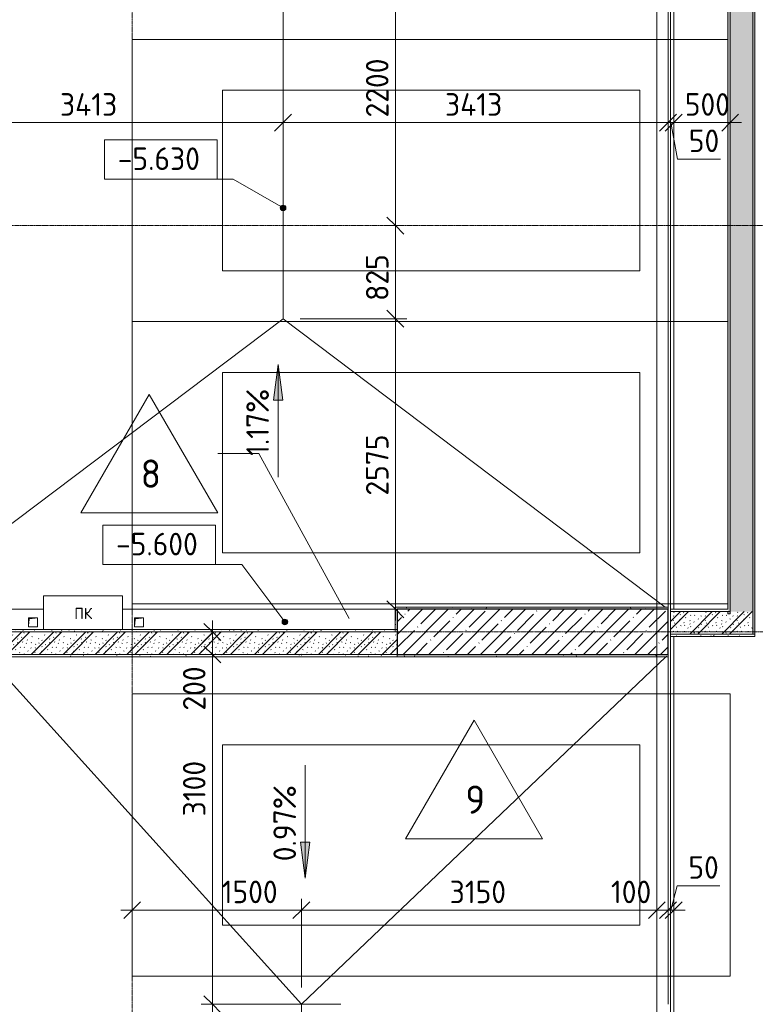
# Model space of a CAD drawing. Header units: millimetres. Extents: x 93132 to 156147, y -10965 to 65044.
# Tile 53 of 58: x 123923 to 130443, y 45300 to 54025. Entities that reach past the tile are written whole.
import ezdxf

# ---------------------------------------------------------------- set-up
doc = ezdxf.new("R2010")
doc.units = ezdxf.units.MM
doc.linetypes.add('3_ Штрих_ 1 х 1 мм', pattern=[2, 1, -1])
doc.linetypes.add('4_ Штрихпунктир_ 10 х 2 мм', pattern=[14, 10, -2, 0, -2])
for name, color, linetype, lineweight in [('A-ANNO-DIMS', 7, 'Continuous', 5), ('A-ANNO-DIMS-100', 7, 'Continuous', 5), ('A-ANNO-NOTE', 7, 'Continuous', 5), ('A-DETL-GENF', 7, 'Continuous', 13), ('A-FLOR', 7, 'Continuous', 13), ('A-FLOR-IDEN', 7, 'Continuous', 5), ('A-GENM', 7, 'Continuous', 13), ('A-WALL', 7, 'Continuous', 13), ('A-WALL-PATT', 7, 'Continuous', 13), ('C-PRKG', 7, 'Continuous', 13), ('G-ANNO-DIMS', 7, 'Continuous', 5), ('I-WALL', 7, 'Continuous', 13), ('M-EQPM', 7, 'Continuous', 13), ('S-COLS', 7, 'Continuous', 25), ('S-GRID', 7, 'Continuous', 5)]:
    doc.layers.add(name, color=color, linetype=linetype, lineweight=lineweight)
doc.styles.add('GOST Common', font='GOST_Common.ttf', dxfattribs={"height": 100})
doc.styles.add('GOST Common_2', font='GOST_Common.ttf', dxfattribs={"height": 200})
doc.styles.add('GOST Common_3', font='GOST_Common.ttf', dxfattribs={"height": 250})
doc.dimstyles.new('2_мм', dxfattribs={"dimscale": 304.8, "dimtxt": 201.142999, "dimasz": 0.492126, "dimexe": 0.328084, "dimexo": 0.492126, "dimgap": 0, "dimtad": 1, "dimdec": 0, "dimdsep": 46, "dimtxsty": 'GOST Common_2', "dimblk1": 'OBLIQUE', "dimblk2": 'OBLIQUE', "dimsah": 1, "dimcen": 0.09, "dimdle": 0.328084, "dimadec": 5, "dimazin": 2, "dimtfac": 1, "dimtdec": 4, "dimtix": 1, "dimtmove": 0, "dimatfit": 3, "dimfxl": 1, "dimtvp": 1, "dimtolj": 1, "dimtzin": 0, "dimarcsym": 2})
doc.dimstyles.new('2_мм_1', dxfattribs={"dimscale": 304.8, "dimtxt": 201.142999, "dimasz": 0.492126, "dimexe": 0.328084, "dimexo": 0.492126, "dimgap": 0, "dimtad": 1, "dimdec": 0, "dimdsep": 46, "dimtxsty": 'GOST Common_2', "dimblk1": 'OBLIQUE', "dimblk2": 'OBLIQUE', "dimsah": 1, "dimcen": 0.09, "dimdle": 0.328084, "dimadec": 5, "dimazin": 2, "dimtfac": 1, "dimtdec": 4, "dimtix": 1, "dimtmove": 1, "dimatfit": 3, "dimfxl": 1, "dimtvp": 1, "dimtolj": 1, "dimtzin": 0, "dimarcsym": 2})
pattern_1 = [(0, (0, 0), (203.2, 50.8), [3.353, -149.047, 3.353, -149.047, -812.8]), (0, (0, 0), (203.2, 50.8), [-304.8, 3.353, -301.447, 3.353, -149.047, -355.6]), (0, (0, 0), (203.2, 50.8), [-762, 3.353, -98.247, 3.353, -250.647]), (120, (76.2, 25.4), (-145.59409, 150.576362), [3.353, -149.047, 3.353, -149.047, -812.8]), (120, (76.2, 25.4), (-145.59409, 150.576362), [-304.8, 3.353, -301.447, 3.353, -149.047, -355.6]), (120, (76.2, 25.4), (-145.59409, 150.576362), [-762, 3.353, -98.247, 3.353, -250.647]), (240, (101.6, 127), (-57.60591, -201.376362), [3.353, -149.047, 3.353, -149.047, -812.8]), (240, (101.6, 127), (-57.60591, -201.376362), [-304.8, 3.353, -301.447, 3.353, -149.047, -355.6]), (240, (101.6, 127), (-57.60591, -201.376362), [-762, 3.353, -98.247, 3.353, -250.647])]
pattern_2 = [(135, (150.28, 188.64), (-282.8427, 3e-14), [5, -395]), (135, (174.9, 237.36), (-282.8427, 3e-14), [5, -395]), (135, (211.96, 236.53), (-282.8427, 3e-14), [5, -395]), (135, (114.96, 223.96), (-282.8427, 3e-14), [5, -395]), (135, (77.54, 223.96), (-282.8427, 3e-14), [5, -395]), (135, (57.44, 184.52), (-282.8427, 3e-14), [5, -395]), (135, (66.21, 142.9), (-282.8427, 3e-14), [5, -395]), (135, (107.33, 161), (-282.8427, 3e-14), [5, -395]), (135, (99.08, 130.94), (-282.8427, 3e-14), [5, -395]), (135, (22.6, 136.46), (-282.8427, 3e-14), [5, -395]), (135, (21.16, 168.08), (-282.8427, 3e-14), [5, -395]), (135, (46.13, 96.12), (-282.8427, 3e-14), [5, -395]), (135, (3.54, 74.6), (-282.8427, 3e-14), [5, -395]), (135, (40.3, 47.56), (-282.8427, 3e-14), [5, -395]), (135, (39.77, 18.47), (-282.8427, 3e-14), [5, -395]), (135, (76.94, 37.28), (-282.8427, 3e-14), [5, -395]), (135, (114.18, 62.4), (-282.8427, 3e-14), [5, -395]), (135, (139.87, 90.2), (-282.8427, 3e-14), [5, -395]), (135, (141.44, 15.82), (-282.8427, 3e-14), [5, -395]), (135, (188.69, 26.73), (-282.8427, 3e-14), [5, -395]), (135, (176.14, 51.36), (-282.8427, 3e-14), [5, -395]), (135, (177.03, 0), (-282.8427, 3e-14), [5, -395]), (135, (276.61, 8.22), (-282.8427, 3e-14), [5, -395]), (135, (271.19, 31.72), (-282.8427, 3e-14), [5, -395]), (135, (268.29, 119.65), (-282.8427, 3e-14), [5, -395]), (135, (237.92, 101.95), (-282.8427, 3e-14), [5, -395]), (135, (237.92, 158.27), (-282.8427, 3e-14), [5, -395]), (135, (260.4, 204.35), (-282.8427, 3e-14), [5, -395]), (135, (275.54, 235.4), (-282.8427, 3e-14), [5, -395]), (135, (117.62, 268.96), (-282.8427, 3e-14), [5, -395]), (135, (203.62, 273.83), (-282.8427, 3e-14), [5, -395]), (135, (47.24, 279.3), (-282.8427, 3e-14), [5, -395]), (135, (23.2, 266.16), (-282.8427, 3e-14), [5, -395]), (135, (42.78, 232.52), (-282.8427, 3e-14), [5, -395]), (135, (177.76, 90.57), (-282.8427, 3e-14), [5, -395]), (135, (181.12, 121.8), (-282.8427, 3e-14), [5, -395]), (135, (206.73, 172.06), (-282.8427, 3e-14), [5, -395]), (135, (143.14, 136.62), (-282.8427, 3e-14), [5, -395]), (135, (211.51, 131.86), (-282.8427, 3e-14), [5, -395]), (135, (81.47, 95.1), (-282.8427, 3e-14), [5, -395]), (135, (235.13, 60.46), (-282.8427, 3e-14), [5, -395]), (135, (242.24, 4.89), (-282.8427, 3e-14), [5, -395]), (45, (0, 106.07), (-282.8427, 0), []), (45, (106.07, 0), (-282.8427, 0), []), (45, (176.78, 0), (-282.8427, 0), []), (45, (0, 176.78), (-282.8427, 0), [])]

# ---------------------------------------------------------------- blocks, each defined once
blk = doc.blocks.new('Наметкина 10_РД_АР_П_Отделка_R21_rvt-1--01_Подвал_МП_часть Г')
at = {"layer": 'A-WALL-PATT', "lineweight": 5}
h = blk.add_hatch(dxfattribs=at)
h.set_pattern_fill('FP_6', color=256, style=0, pattern_type=2)
h.set_pattern_definition(pattern_1)
h.paths.add_polyline_path([(130440, 48580), (130440, 59970), (130420, 59970), (130420, 48580)])
h = blk.add_hatch(dxfattribs=at)
h.set_pattern_fill('FP_6', color=256, style=0, pattern_type=2)
h.set_pattern_definition(pattern_1)
h.paths.add_polyline_path([(130220, 48760), (130220, 59750), (130200, 59750), (130200, 48760)])
h = blk.add_hatch(dxfattribs=at)
h.set_pattern_fill('FP_6', color=256, style=0, pattern_type=2)
h.set_pattern_definition(pattern_1)
h.paths.add_polyline_path([(129670, 48800), (129670, 48820), (127250, 48820), (127250, 48800), (127963.1, 48800)])
h = blk.add_hatch(dxfattribs=at)
h.set_pattern_fill('FP_6', color=256, style=0, pattern_type=2)
h.set_pattern_definition(pattern_1)
h.paths.add_polyline_path([(127270, 48600), (127270, 48800), (127250, 48800), (127250, 48600)])
h = blk.add_hatch(dxfattribs=at)
h.set_pattern_fill('FP_6', color=256, style=0, pattern_type=2)
h.set_pattern_definition(pattern_1)
h.paths.add_polyline_path([(127270, 48600), (127270, 48620), (123620, 48620), (123620, 48600), (124817.3, 48600)])
h = blk.add_hatch(dxfattribs=at)
h.set_pattern_fill('FP_6', color=256, style=0, pattern_type=2)
h.set_pattern_definition(pattern_1)
h.paths.add_polyline_path([(130440, 48560), (130440, 48580), (129690, 48580), (129690, 48560)])
h = blk.add_hatch(dxfattribs=at)
h.set_pattern_fill('FP_6', color=256, style=0, pattern_type=2)
h.set_pattern_definition(pattern_1)
h.paths.add_polyline_path([(127270, 48380), (127270, 48400), (123640, 48400), (123640, 48380), (124817.3, 48380)])
h = blk.add_hatch(dxfattribs=at)
h.set_pattern_fill('FP_6', color=256, style=0, pattern_type=2)
h.set_pattern_definition(pattern_1)
h.paths.add_polyline_path([(129670, 48380), (129670, 48400), (127270, 48400), (127270, 48380), (127963.1, 48380)])
at = {"layer": 'A-WALL'}
for p, q in [((130420, 59970), (130420, 48580)), ((130440, 48580), (130440, 59970)), ((130200, 59750), (130200, 48800)), ((130220, 48760), (130220, 59750)), ((129670, 48820), (127250, 48820)), ((127250, 48820), (127250, 48800)), ((127250, 48800), (129670, 48800)), ((127250, 48800), (127250, 48600)), ((127270, 48800), (127250, 48800)), ((127270, 48600), (127270, 48800)), ((129670, 48800), (129670, 48820)), ((130200, 48800), (129690, 48800)), ((129690, 48800), (129690, 48780)), ((129690, 48780), (130200, 48780)), ((130200, 48780), (130200, 48760)), ((130200, 48760), (130220, 48760)), ((127270, 48620), (123620, 48620)), ((123620, 48600), (127270, 48600)), ((127250, 48600), (127270, 48600)), ((127270, 48600), (127270, 48620)), ((130440, 48580), (129690, 48580)), ((129690, 48580), (129690, 48560)), ((129690, 48560), (130440, 48560)), ((130420, 48580), (130440, 48580)), ((130440, 48560), (130440, 48580)), ((127270, 48400), (123640, 48400)), ((123640, 48380), (127270, 48380)), ((127270, 48380), (127270, 48400)), ((129670, 48400), (127270, 48400)), ((127270, 48400), (127270, 48380)), ((127270, 48380), (129670, 48380)), ((129670, 48380), (129670, 48400))]:
    blk.add_line(p, q, dxfattribs=at)
blk = doc.blocks.new('АР_Машиноместо - 4900x2400_М__5300х2500_-V3--01_Подвал_МП_часть Г')
at = {"layer": 'C-PRKG'}
for p, q in [((2500, 0), (0, 0)), ((0, 0), (0, -5300)), ((2500, 0), (2500, -5300)), ((450, -800), (450, -4500)), ((450, -800), (2050, -800)), ((2050, -800), (2050, -4500)), ((450, -4500), (2050, -4500)), ((2500, -5300), (0, -5300))]:
    blk.add_line(p, q, dxfattribs=at)
blk = doc.blocks.new('АР_Машиноместо - 4900x2400_М__5300х2500_-V4--01_Подвал_МП_часть Г')
at = {"layer": 'C-PRKG'}
for p, q in [((2500, 0), (0, 0)), ((0, 0), (0, -5280.1)), ((2500, 0), (2500, -5280)), ((450, -800), (450, -4500)), ((450, -800), (2050, -800)), ((2050, -800), (2050, -4500)), ((450, -4500), (2050, -4500))]:
    blk.add_line(p, q, dxfattribs=at)
blk = doc.blocks.new('АР_Машиноместо - 4900x2400_М__5300х2500_-V5--01_Подвал_МП_часть Г')
at = {"layer": 'C-PRKG'}
for p, q in [((2500, 0), (0, 0)), ((0, 0), (0, -5280)), ((2500, 0), (2500, -5280)), ((450, -800), (450, -4500)), ((450, -800), (2050, -800)), ((2050, -800), (2050, -4500)), ((450, -4500), (2050, -4500))]:
    blk.add_line(p, q, dxfattribs=at)
blk = doc.blocks.new('АР_Канал вертикальный прямоугольный - ПК-5259682--01_Подвал_МП_часть Г')
at = {"layer": 'A-DETL-GENF', "linetype": '3_ Штрих_ 1 х 1 мм'}
for p, q in [((350, 150), (-350, 150)), ((-350, 150), (-350, -150)), ((350, -150), (350, 150))]:
    blk.add_line(p, q, dxfattribs=at)
at = {"layer": 'M-EQPM'}
for p, q in [((-350, -150), (-350, 150)), ((-350, 150), (350, 150)), ((350, 150), (350, -150))]:
    blk.add_line(p, q, dxfattribs=at)
blk = doc.blocks.new('АР_Канал вертикальный прямоугольный - АПТ-5386077--01_Подвал_МП_часть Г')
at = {"layer": 'A-DETL-GENF'}
blk.add_hatch(color=256, dxfattribs=at).paths.add_polyline_path([(-40, -40), (-32, 32), (40, 40), (-40, 40)])
at = {"layer": 'A-DETL-GENF', "linetype": '3_ Штрих_ 1 х 1 мм'}
for p, q in [((40, 40), (-40, 40)), ((-40, 40), (-40, -40)), ((40, 40), (-40, 40)), ((-40, 40), (-40, -40)), ((-40, -40), (-32, 32)), ((-40, -40), (-32, 32)), ((-32, 32), (40, 40)), ((-32, 32), (40, 40)), ((40, -40), (40, 40)), ((-40, -40), (40, -40))]:
    blk.add_line(p, q, dxfattribs=at)
at = {"layer": 'M-EQPM'}
for p, q in [((-40, -40), (-40, 40)), ((-40, 40), (40, 40)), ((40, 40), (40, -40)), ((40, -40), (-40, -40))]:
    blk.add_line(p, q, dxfattribs=at)
blk = doc.blocks.new('АР-Заполнение деф_ шва - Д_ш_-4329235--01_Подвал_МП_часть Г')
at = {"layer": 'A-GENM'}
for p, q in [((0, 25), (3100, 25)), ((20, -25), (3100, -25))]:
    blk.add_line(p, q, dxfattribs=at)
blk = doc.blocks.new('АР-Заполнение деф_ шва - Д_ш_-5806450--01_Подвал_МП_часть Г')
at = {"layer": 'A-GENM'}
for p, q in [((0, 25), (5401.25, 25)), ((1.25, -25), (5381.25, -25))]:
    blk.add_line(p, q, dxfattribs=at)
blk = doc.blocks.new('DIMBLOCK15--01_Подвал_МП_часть Г')
at = {"layer": 'A-ANNO-DIMS-100', "transparency": 16777216}
for p, q in [((122845, 53068.8), (122845, 53212.7)), ((126257.5, 53068.8), (126257.5, 53212.7)), ((122845, 53112.7), (126257.5, 53112.7)), ((122845, 53112.7), (122845, 53068.8)), ((126257.5, 53112.7), (126257.5, 53068.8))]:
    blk.add_line(p, q, dxfattribs=at)
at = {"layer": 'A-ANNO-DIMS-100', "lineweight": 25, "transparency": 16777216}
for p, q in [((122845, 53112.7), (122920, 53187.7)), ((126257.5, 53112.7), (126332.5, 53187.7)), ((122845, 53112.7), (122770, 53037.7)), ((126257.5, 53112.7), (126182.5, 53037.7))]:
    blk.add_line(p, q, dxfattribs=at)
at = {"layer": 'A-ANNO-DIMS-100', "color": 0, "transparency": 16777216, "insert": (124280.2, 53374.1), "char_height": 200, "width": 650.476, "attachment_point": 1, "line_spacing_factor": 1.022761, "style": 'GOST Common_2'}
blk.add_mtext('3413', dxfattribs=at)
blk = doc.blocks.new('_Oblique')
at = {"color": 0, "linetype": 'ByBlock', "lineweight": -2}
blk.add_line((-0.5, -0.5), (0.5, 0.5), dxfattribs=at)
blk = doc.blocks.new('DIMBLOCK16--01_Подвал_МП_часть Г')
at = {"layer": 'A-ANNO-DIMS-100', "transparency": 16777216}
for p, q in [((126257.5, 53068.8), (126257.5, 53212.7)), ((129670, 53068.8), (129670, 53212.7)), ((126257.5, 53112.7), (129670, 53112.7)), ((126257.5, 53112.7), (126257.5, 53068.8)), ((129670, 53112.7), (129670, 53068.8))]:
    blk.add_line(p, q, dxfattribs=at)
at = {"layer": 'A-ANNO-DIMS-100', "lineweight": 25, "transparency": 16777216}
for p, q in [((126257.5, 53112.7), (126332.5, 53187.7)), ((129670, 53112.7), (129745, 53187.7)), ((126257.5, 53112.7), (126182.5, 53037.7)), ((129670, 53112.7), (129595, 53037.7))]:
    blk.add_line(p, q, dxfattribs=at)
at = {"layer": 'A-ANNO-DIMS-100', "color": 0, "transparency": 16777216, "insert": (127692.7, 53374.1), "char_height": 200, "width": 650.476, "attachment_point": 1, "line_spacing_factor": 1.022761, "style": 'GOST Common_2'}
blk.add_mtext('3413', dxfattribs=at)
blk = doc.blocks.new('DIMBLOCK17--01_Подвал_МП_часть Г')
at = {"layer": 'A-ANNO-DIMS-100', "transparency": 16777216}
for p, q in [((129670, 53068.8), (129670, 53212.7)), ((129720, 53068.8), (129720, 53212.7)), ((129670, 53112.7), (129720, 53112.7)), ((129670, 53112.7), (129670, 53068.8)), ((129753.6, 52790.4), (129695, 53112.7)), ((129720, 53112.7), (129720, 53068.8)), ((130133.2, 52790.4), (129753.6, 52790.4))]:
    blk.add_line(p, q, dxfattribs=at)
at = {"layer": 'A-ANNO-DIMS-100', "lineweight": 25, "transparency": 16777216}
for p, q in [((129670, 53112.7), (129745, 53187.7)), ((129720, 53112.7), (129795, 53187.7)), ((129670, 53112.7), (129595, 53037.7)), ((129720, 53112.7), (129645, 53037.7))]:
    blk.add_line(p, q, dxfattribs=at)
at = {"layer": 'A-ANNO-DIMS-100', "color": 0, "transparency": 16777216, "insert": (129853.6, 53051.8), "char_height": 200, "width": 335.466, "attachment_point": 1, "line_spacing_factor": 1.022761, "style": 'GOST Common_2'}
blk.add_mtext('50', dxfattribs=at)
blk = doc.blocks.new('DIMBLOCK18--01_Подвал_МП_часть Г')
at = {"layer": 'A-ANNO-DIMS-100', "transparency": 16777216}
for p, q in [((129720, 53068.8), (129720, 53212.7)), ((130220, 53068.8), (130220, 53212.7)), ((129718.2, 53112.7), (129970, 53112.7)), ((130237.6, 53112.7), (129718.2, 53112.7)), ((129720, 53112.7), (130320, 53112.7)), ((129720, 53112.7), (129720, 53068.8)), ((130220, 53112.7), (130220, 53068.8))]:
    blk.add_line(p, q, dxfattribs=at)
at = {"layer": 'A-ANNO-DIMS-100', "lineweight": 25, "transparency": 16777216}
for p, q in [((129720, 53112.7), (129795, 53187.7)), ((130220, 53112.7), (130295, 53187.7)), ((129720, 53112.7), (129645, 53037.7)), ((130220, 53112.7), (130145, 53037.7))]:
    blk.add_line(p, q, dxfattribs=at)
at = {"layer": 'A-ANNO-DIMS-100', "color": 0, "transparency": 16777216, "insert": (129818.2, 53374.1), "char_height": 200, "width": 503.198, "attachment_point": 1, "line_spacing_factor": 1.022761, "style": 'GOST Common_2'}
blk.add_mtext('500', dxfattribs=at)
blk = doc.blocks.new('DIMBLOCK123--01_Подвал_МП_часть Г')
at = {"layer": 'A-ANNO-DIMS-100', "lineweight": 25, "transparency": 16777216}
for p, q in [((125631.4, 45300), (125556.4, 45375)), ((125631.4, 45300), (125706.4, 45225)), ((125631.4, 41900), (125556.4, 41975)), ((125631.4, 41900), (125706.4, 41825))]:
    blk.add_line(p, q, dxfattribs=at)
at = {"layer": 'A-ANNO-DIMS-100', "transparency": 16777216}
for p, q in [((126768.3, 45300), (125531.4, 45300)), ((125631.4, 41900), (125631.4, 45300)), ((125631.4, 45300), (126768.3, 45300)), ((125675.3, 41900), (125531.4, 41900)), ((125631.4, 41900), (125675.3, 41900))]:
    blk.add_line(p, q, dxfattribs=at)
at = {"layer": 'A-ANNO-DIMS-100', "color": 0, "transparency": 16777216, "insert": (125370, 43310.2), "char_height": 200, "width": 695.477, "attachment_point": 1, "rotation": 90, "line_spacing_factor": 1.022761, "style": 'GOST Common_2'}
blk.add_mtext('3400', dxfattribs=at)
blk = doc.blocks.new('DIMBLOCK124--01_Подвал_МП_часть Г')
at = {"layer": 'A-ANNO-DIMS-100', "lineweight": 25, "transparency": 16777216}
for p, q in [((125631.4, 48400), (125556.4, 48475)), ((125631.4, 48400), (125706.4, 48325)), ((125631.4, 45300), (125556.4, 45375)), ((125631.4, 45300), (125706.4, 45225))]:
    blk.add_line(p, q, dxfattribs=at)
at = {"layer": 'A-ANNO-DIMS-100', "transparency": 16777216}
for p, q in [((127120, 48400), (125531.4, 48400)), ((125631.4, 45300), (125631.4, 48400)), ((125631.4, 48400), (127120, 48400)), ((125631.4, 47487.4), (125631.4, 46865.8)), ((125631.4, 46865.8), (125631.4, 46850)), ((126768.3, 45300), (125531.4, 45300)), ((125631.4, 45300), (126768.3, 45300))]:
    blk.add_line(p, q, dxfattribs=at)
at = {"layer": 'A-ANNO-DIMS-100', "color": 0, "transparency": 16777216, "insert": (125370, 46965.8), "char_height": 200, "width": 625.93, "attachment_point": 1, "rotation": 90, "line_spacing_factor": 1.022761, "style": 'GOST Common_2'}
blk.add_mtext('3100', dxfattribs=at)
blk = doc.blocks.new('DIMBLOCK125--01_Подвал_МП_часть Г')
at = {"layer": 'A-ANNO-DIMS-100', "transparency": 16777216}
for p, q in [((125631.4, 48400), (125631.4, 48700)), ((127020, 48600), (125531.4, 48600)), ((125631.4, 48600), (127020, 48600)), ((125631.4, 48422), (125631.4, 48500)), ((127120, 48400), (125531.4, 48400)), ((125631.4, 47902.7), (125631.4, 48422)), ((125631.4, 48400), (127120, 48400))]:
    blk.add_line(p, q, dxfattribs=at)
at = {"layer": 'A-ANNO-DIMS-100', "lineweight": 25, "transparency": 16777216}
for p, q in [((125631.4, 48600), (125556.4, 48675)), ((125631.4, 48600), (125706.4, 48525)), ((125631.4, 48400), (125556.4, 48475)), ((125631.4, 48400), (125706.4, 48325))]:
    blk.add_line(p, q, dxfattribs=at)
at = {"layer": 'A-ANNO-DIMS-100', "color": 0, "transparency": 16777216, "insert": (125370, 47902.7), "char_height": 200, "width": 503.198, "attachment_point": 1, "rotation": 90, "line_spacing_factor": 1.022761, "style": 'GOST Common_2'}
blk.add_mtext('200', dxfattribs=at)
blk = doc.blocks.new('DIMBLOCK126--01_Подвал_МП_часть Г')
at = {"layer": 'A-ANNO-DIMS-100', "transparency": 16777216}
for p, q in [((124920, 46090.6), (124920, 46234.5)), ((126420, 45450), (126420, 46234.5)), ((124820, 46134.5), (126420, 46134.5)), ((124920, 46134.5), (124920, 46090.6)), ((125613.7, 46134.5), (125670, 46134.5)), ((126235.3, 46134.5), (125613.7, 46134.5)), ((126420, 46134.5), (126420, 45450))]:
    blk.add_line(p, q, dxfattribs=at)
at = {"layer": 'A-ANNO-DIMS-100', "lineweight": 25, "transparency": 16777216}
for p, q in [((124920, 46134.5), (124995, 46209.5)), ((126420, 46134.5), (126495, 46209.5)), ((124920, 46134.5), (124845, 46059.5)), ((126420, 46134.5), (126345, 46059.5))]:
    blk.add_line(p, q, dxfattribs=at)
at = {"layer": 'A-ANNO-DIMS-100', "color": 0, "transparency": 16777216, "insert": (125713.7, 46395.9), "char_height": 200, "width": 625.93, "attachment_point": 1, "line_spacing_factor": 1.022761, "style": 'GOST Common_2'}
blk.add_mtext('1500', dxfattribs=at)
blk = doc.blocks.new('DIMBLOCK127--01_Подвал_МП_часть Г')
at = {"layer": 'A-ANNO-DIMS-100', "transparency": 16777216}
for p, q in [((126420, 45450), (126420, 46234.5)), ((129570, 46090.6), (129570, 46234.5)), ((126420, 46134.5), (129570, 46134.5)), ((126420, 46134.5), (126420, 45450)), ((129570, 46134.5), (129570, 46090.6))]:
    blk.add_line(p, q, dxfattribs=at)
at = {"layer": 'A-ANNO-DIMS-100', "lineweight": 25, "transparency": 16777216}
for p, q in [((126420, 46134.5), (126495, 46209.5)), ((129570, 46134.5), (129645, 46209.5)), ((126420, 46134.5), (126345, 46059.5)), ((129570, 46134.5), (129495, 46059.5))]:
    blk.add_line(p, q, dxfattribs=at)
at = {"layer": 'A-ANNO-DIMS-100', "color": 0, "transparency": 16777216, "insert": (127734.2, 46395.9), "char_height": 200, "width": 625.93, "attachment_point": 1, "line_spacing_factor": 1.022761, "style": 'GOST Common_2'}
blk.add_mtext('3150', dxfattribs=at)
blk = doc.blocks.new('DIMBLOCK128--01_Подвал_МП_часть Г')
at = {"layer": 'A-ANNO-DIMS-100', "transparency": 16777216}
for p, q in [((129570, 46090.6), (129570, 46234.5)), ((129670, 46090.6), (129670, 46234.5)), ((129163.5, 46134.5), (129645.3, 46134.5)), ((129570, 46134.5), (129670, 46134.5)), ((129570, 46134.5), (129570, 46090.6)), ((129645.3, 46134.5), (129620, 46134.5)), ((129670, 46134.5), (129670, 46090.6))]:
    blk.add_line(p, q, dxfattribs=at)
at = {"layer": 'A-ANNO-DIMS-100', "lineweight": 25, "transparency": 16777216}
for p, q in [((129570, 46134.5), (129645, 46209.5)), ((129670, 46134.5), (129745, 46209.5)), ((129570, 46134.5), (129495, 46059.5)), ((129670, 46134.5), (129595, 46059.5))]:
    blk.add_line(p, q, dxfattribs=at)
at = {"layer": 'A-ANNO-DIMS-100', "color": 0, "transparency": 16777216, "insert": (129163.5, 46395.9), "char_height": 200, "width": 458.197, "attachment_point": 1, "line_spacing_factor": 1.022761, "style": 'GOST Common_2'}
blk.add_mtext('100', dxfattribs=at)
blk = doc.blocks.new('DIMBLOCK129--01_Подвал_МП_часть Г')
at = {"layer": 'A-ANNO-DIMS-100', "transparency": 16777216}
for p, q in [((129749.4, 46351.3), (129695, 46134.5)), ((130128.9, 46351.3), (129749.4, 46351.3)), ((129670, 46090.6), (129670, 46234.5)), ((129720, 46090.6), (129720, 46234.5)), ((129670, 46134.5), (129820, 46134.5)), ((129670, 46134.5), (129670, 46090.6)), ((129720, 46134.5), (129720, 46090.6))]:
    blk.add_line(p, q, dxfattribs=at)
at = {"layer": 'A-ANNO-DIMS-100', "lineweight": 25, "transparency": 16777216}
for p, q in [((129670, 46134.5), (129745, 46209.5)), ((129720, 46134.5), (129795, 46209.5)), ((129670, 46134.5), (129595, 46059.5)), ((129720, 46134.5), (129645, 46059.5))]:
    blk.add_line(p, q, dxfattribs=at)
at = {"layer": 'A-ANNO-DIMS-100', "color": 0, "transparency": 16777216, "insert": (129849.4, 46612.7), "char_height": 200, "width": 335.466, "attachment_point": 1, "line_spacing_factor": 1.022761, "style": 'GOST Common_2'}
blk.add_mtext('50', dxfattribs=at)
blk = doc.blocks.new('Марка полов - Марка полов-4106608--01_Подвал_МП_часть Г')
at = {"layer": 'A-FLOR-IDEN'}
for p, q in [((0, 7), (-6.062, -3.5)), ((6.062, -3.5), (0, 7)), ((-6.062, -3.5), (6.062, -3.5))]:
    blk.add_line(p, q, dxfattribs=at)
blk = doc.blocks.new('DIMBLOCK138--01_Подвал_МП_часть Г')
at = {"layer": 'A-ANNO-DIMS-100', "lineweight": 25, "transparency": 16777216}
for p, q in [((127253.1, 51375), (127178.1, 51450)), ((127253.1, 51375), (127328.1, 51300)), ((127253.1, 48800), (127178.1, 48875)), ((127253.1, 48800), (127328.1, 48725))]:
    blk.add_line(p, q, dxfattribs=at)
at = {"layer": 'A-ANNO-DIMS-100', "transparency": 16777216}
for p, q in [((126407.5, 51375), (127353.1, 51375)), ((127253.1, 51375), (126407.5, 51375)), ((127253.1, 48700), (127253.1, 51375)), ((127120, 48800), (127353.1, 48800)), ((127253.1, 48800), (127120, 48800))]:
    blk.add_line(p, q, dxfattribs=at)
at = {"layer": 'A-ANNO-DIMS-100', "color": 0, "transparency": 16777216, "insert": (126991.8, 49807.9), "char_height": 200, "width": 670.931, "attachment_point": 1, "rotation": 90, "line_spacing_factor": 1.022761, "style": 'GOST Common_2'}
blk.add_mtext('2575', dxfattribs=at)
blk = doc.blocks.new('DIMBLOCK139--01_Подвал_МП_часть Г')
at = {"layer": 'A-ANNO-DIMS-100', "lineweight": 25, "transparency": 16777216}
for p, q in [((127253.1, 52200), (127178.1, 52275)), ((127253.1, 52200), (127328.1, 52125)), ((127253.1, 51375), (127178.1, 51450)), ((127253.1, 51375), (127328.1, 51300))]:
    blk.add_line(p, q, dxfattribs=at)
at = {"layer": 'A-ANNO-DIMS-100', "transparency": 16777216}
for p, q in [((127297.1, 52200), (127153.1, 52200)), ((127253.1, 51375), (127253.1, 52200)), ((127253.1, 52200), (127297.1, 52200)), ((127253.1, 52052.5), (127253.1, 51787.5)), ((127253.1, 51533.2), (127253.1, 52052.5)), ((126407.5, 51375), (127353.1, 51375)), ((127253.1, 51375), (126407.5, 51375))]:
    blk.add_line(p, q, dxfattribs=at)
at = {"layer": 'A-ANNO-DIMS-100', "color": 0, "transparency": 16777216, "insert": (126991.8, 51533.2), "char_height": 200, "width": 503.198, "attachment_point": 1, "rotation": 90, "line_spacing_factor": 1.022761, "style": 'GOST Common_2'}
blk.add_mtext('825', dxfattribs=at)
blk = doc.blocks.new('DIMBLOCK140--01_Подвал_МП_часть Г')
at = {"layer": 'A-ANNO-DIMS-100', "lineweight": 25, "transparency": 16777216}
for p, q in [((127253.1, 54400), (127178.1, 54475)), ((127253.1, 54400), (127328.1, 54325)), ((127253.1, 52200), (127178.1, 52275)), ((127253.1, 52200), (127328.1, 52125))]:
    blk.add_line(p, q, dxfattribs=at)
at = {"layer": 'A-ANNO-DIMS-100', "transparency": 16777216}
for p, q in [((127297.1, 54400), (127153.1, 54400)), ((127253.1, 52200), (127253.1, 54400)), ((127253.1, 54400), (127297.1, 54400)), ((127253.1, 53717.7), (127253.1, 53058.6)), ((127253.1, 53058.6), (127253.1, 53300)), ((127297.1, 52200), (127153.1, 52200)), ((127253.1, 52200), (127297.1, 52200))]:
    blk.add_line(p, q, dxfattribs=at)
at = {"layer": 'A-ANNO-DIMS-100', "color": 0, "transparency": 16777216, "insert": (126991.8, 53158.6), "char_height": 200, "width": 670.931, "attachment_point": 1, "rotation": 90, "line_spacing_factor": 1.022761, "style": 'GOST Common_2'}
blk.add_mtext('2200', dxfattribs=at)
blk = doc.blocks.new('Высотные отметки - Frame_2-749557--01_Подвал_МП_часть Г')
at = {"layer": 'G-ANNO-DIMS'}
for p, q in [((-5, 3.5), (-5, 0)), ((5, 3.5), (-5, 3.5)), ((5, 0), (5, 3.5)), ((-5, 0), (5, 0))]:
    blk.add_line(p, q, dxfattribs=at)

msp = doc.modelspace()

# ---------------------------------------------------------------- hatches: boundary and pattern name
at = {"layer": 'A-WALL-PATT', "lineweight": 5}
h = msp.add_hatch(dxfattribs=at)
h.set_pattern_fill('FP_2', color=256, style=0, pattern_type=2)
h.set_pattern_definition(pattern_2)
h.paths.add_polyline_path([(130420, 48780), (130420, 59770), (130220, 59770), (130220, 48780)])
h = msp.add_hatch(dxfattribs=at)
h.set_pattern_fill('FP_2', color=256, style=0, pattern_type=2)
h.set_pattern_definition(pattern_2)
h.paths.add_polyline_path([(129690, 48580), (130420, 48580), (130420, 48780), (129690, 48780)])
h = msp.add_hatch(dxfattribs=at)
h.set_pattern_fill('FP_2', color=256, style=0, pattern_type=2)
h.set_pattern_definition(pattern_2)
h.paths.add_polyline_path([(127270, 48400), (127270, 48600), (123620, 48600), (123620, 48400), (124817.280608, 48400)])
at = {"layer": 'G-ANNO-DIMS'}
h = msp.add_hatch(color=256, dxfattribs=at)
edge = h.paths.add_edge_path()
edge.add_arc((126257.5, 52356.721641), 25, 0, 360)
for points in [[(126213.201342, 50970.527872), (126171.401674, 50653.027872), (126255.00101, 50653.027872)], [(126453.19072, 46418.533961), (126494.990388, 46736.033961), (126411.391052, 46736.033961)], [(126453.19072, 46418.533961), (126494.990388, 46736.033961), (126411.391052, 46736.033961)]]:
    msp.add_hatch(color=256, dxfattribs=at).paths.add_polyline_path(points)
h = msp.add_hatch(color=256, dxfattribs=at)
edge = h.paths.add_edge_path()
edge.add_arc((126273.504605, 48688.109942), 25, 0, 360)
at = {"layer": 'S-COLS', "lineweight": 5}
h = msp.add_hatch(dxfattribs=at)
h.set_pattern_fill('FP_1', color=256, style=0, pattern_type=2)
h.set_pattern_definition([(45, (0, 0), (-114.04925, 114.04925), []), (45, (114.05, 0), (-114.04925, 114.04925), [201.612, -40.322, 3.353, -36.97])])
h.paths.add_polyline_path([(129670, 48400), (129670, 48800), (127270, 48800), (127270, 48400), (127963.075878, 48400)])

# ---------------------------------------------------------------- linework, layer by layer
at = {"layer": 'A-FLOR'}
for p, q in [((129690, 59750), (129690, 48800)), ((129720, 59750), (129720, 48800)), ((126257.5, 51375), (126257.5, 54325)), ((129670, 54200), (129670, 48820)), ((122871.504854, 48820), (126257.5, 51375)), ((129643.495146, 48820), (126257.5, 51375)), ((124135, 48800), (123640, 48800)), ((127250, 48800), (124835, 48800)), ((129690, 48560), (129690, 36550)), ((129720, 36550), (129720, 48560)), ((126420, 45300), (123639.9932, 48377.864672)), ((129649.032258, 48380), (126420, 45300)), ((129670, 48380), (129670, 45300)), ((126420, 41975), (126420, 45300))]:
    msp.add_line(p, q, dxfattribs=at)
at = {"layer": 'A-FLOR-IDEN'}
for p, q in [((126041.135082, 50180.17215), (125677.960731, 50180.17215)), ((126844.470321, 48719.562987), (126041.135082, 50180.17215))]:
    msp.add_line(p, q, dxfattribs=at)
at = {"layer": 'G-ANNO-DIMS'}
for p, q in [((125815.877255, 52611.692651), (125174.521645, 52611.692651)), ((126257.5, 52356.721641), (125815.877255, 52611.692651)), ((126213.201342, 50970.527872), (126171.401674, 50653.027872)), ((126255.00101, 50653.027872), (126213.201342, 50970.527872)), ((126213.201342, 49970.527872), (126213.201342, 50970.527872)), ((126171.401674, 50653.027872), (126255.00101, 50653.027872)), ((125892.193414, 49197.004311), (125159.215574, 49197.004311)), ((126273.504605, 48688.109942), (125892.193414, 49197.004311)), ((126453.19072, 47418.533961), (126453.19072, 46418.533961)), ((126453.19072, 47418.533961), (126453.19072, 46418.533961)), ((126494.990388, 46736.033961), (126411.391052, 46736.033961)), ((126411.391052, 46736.033961), (126453.19072, 46418.533961)), ((126494.990388, 46736.033961), (126411.391052, 46736.033961)), ((126411.391052, 46736.033961), (126453.19072, 46418.533961)), ((126453.19072, 46418.533961), (126494.990388, 46736.033961)), ((126453.19072, 46418.533961), (126494.990388, 46736.033961))]:
    msp.add_line(p, q, dxfattribs=at)
for centre in [(126257.5, 52356.721641), (126273.504605, 48688.109942)]:
    msp.add_circle(centre, 25, dxfattribs=at)
at = {"layer": 'I-WALL'}
for p, q in [((130420, 48580), (130420, 59970)), ((130220, 59770), (130220, 48780)), ((130220, 48780), (129690, 48780)), ((129690, 48780), (129690, 48580)), ((127270, 48600), (123620, 48600)), ((127270, 48400), (127270, 48600)), ((129690, 48580), (130420, 48580)), ((123420, 48400), (127270, 48400))]:
    msp.add_line(p, q, dxfattribs=at)
at = {"layer": 'S-COLS'}
for p, q in [((129670, 48800), (127270, 48800)), ((127270, 48800), (127270, 48400)), ((129670, 48400), (129670, 48800)), ((127270, 48400), (129670, 48400))]:
    msp.add_line(p, q, dxfattribs=at)
at = {"layer": 'S-GRID', "linetype": '4_ Штрихпунктир_ 10 х 2 мм'}
for p, q in [((129570, -3519.290123), (129570, 64244.341835)), ((124920, -1911.296705), (124920, 63183.748364)), ((129570, -1911.296705), (129570, 63183.748364)), ((129570, -1437.892911), (129570, 61913.748364)), ((146832.347903, 52200), (110269.614367, 52200)), ((144546.401273, 48600), (111069.614367, 48600))]:
    msp.add_line(p, q, dxfattribs=at)

# ---------------------------------------------------------------- block references
at = {"lineweight": 5}
msp.add_blockref('Наметкина 10_РД_АР_П_Отделка_R21_rvt-1--01_Подвал_МП_часть Г', (0, 0), dxfattribs=at)
at = {"layer": 'A-FLOR-IDEN', "xscale": 99.99999999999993, "yscale": 99.99999999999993, "zscale": 99.99999999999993}
for p in [(125071.742948, 50005.17215), (127949.940587, 47116.683951)]:
    msp.add_blockref('Марка полов - Марка полов-4106608--01_Подвал_МП_часть Г', p, dxfattribs=at)
at = {"layer": 'A-GENM', "rotation": 270}
for name, p in [('АР-Заполнение деф_ шва - Д_ш_-5806450--01_Подвал_МП_часть Г', (129695, 54201.25)), ('АР-Заполнение деф_ шва - Д_ш_-4329235--01_Подвал_МП_часть Г', (129695, 48400))]:
    msp.add_blockref(name, p, dxfattribs=at)
at = {"layer": 'C-PRKG'}
for name, p, rotation in [('АР_Машиноместо - 4900x2400_М__5300х2500_-V5--01_Подвал_МП_часть Г', (124920, 51350), 89.99999999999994), ('АР_Машиноместо - 4900x2400_М__5300х2500_-V4--01_Подвал_МП_часть Г', (124920, 48850), 89.99999999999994), ('АР_Машиноместо - 4900x2400_М__5300х2500_-V3--01_Подвал_МП_часть Г', (130220, 48050), 270.0000000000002)]:
    msp.add_blockref(name, p, dxfattribs=dict(at, rotation=rotation))
at = {"layer": 'G-ANNO-DIMS', "xscale": 99.99999999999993, "yscale": 99.99999999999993, "zscale": 99.99999999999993}
for p in [(125174.521645, 52611.692651), (125159.215574, 49197.004311)]:
    msp.add_blockref('Высотные отметки - Frame_2-749557--01_Подвал_МП_часть Г', p, dxfattribs=at)
at = {"layer": 'M-EQPM'}
for name, p in [('АР_Канал вертикальный прямоугольный - ПК-5259682--01_Подвал_МП_часть Г', (124485, 48770)), ('АР_Канал вертикальный прямоугольный - АПТ-5386077--01_Подвал_МП_часть Г', (124040, 48685)), ('АР_Канал вертикальный прямоугольный - АПТ-5386077--01_Подвал_МП_часть Г', (124980, 48685))]:
    msp.add_blockref(name, p, dxfattribs=at)

# ---------------------------------------------------------------- texts
at = {"layer": 'A-ANNO-NOTE', "insert": (124407.406744, 48813.609736), "char_height": 100, "width": 192.405, "attachment_point": 1, "style": 'GOST Common'}
msp.add_mtext('ПК', dxfattribs=at)
at = {"layer": 'A-FLOR-IDEN', "char_height": 250, "width": 216.455625, "attachment_point": 1, "style": 'GOST Common_3'}
for s, insert in [('\\fGOST Common|b0|i0|c204|p34|;8', (124994.866665, 50127.233822)), ('\\fGOST Common|b0|i0|c204|p34|;9', (127873.064303, 47238.745623))]:
    msp.add_mtext(s, dxfattribs=dict(at, insert=insert))
at = {"layer": 'G-ANNO-DIMS', "char_height": 200, "width": 917.17566319, "attachment_point": 1, "line_spacing_factor": 1.022761, "style": 'GOST Common_2'}
for s, insert in [('-5.630', (124792.365119, 52893.058312)), ('-5.600', (124777.059048, 49478.369972))]:
    msp.add_mtext(s, dxfattribs=dict(at, insert=insert))
at = {"layer": 'G-ANNO-DIMS', "char_height": 200, "attachment_point": 1, "rotation": 90, "line_spacing_factor": 1.022761, "style": 'GOST Common_2'}
for s, insert, width in [('1.17%', (125931.835681, 50159.774275), 745.80863138), ('0.97%', (126171.825059, 46567.553362), 842.35343804), ('0.97%', (126171.825059, 46567.553362), 842.35343804)]:
    msp.add_mtext(s, dxfattribs=dict(at, insert=insert, width=width))

# ---------------------------------------------------------------- dimensions: what is measured, and where the dimension line sits
at = {"layer": 'A-ANNO-DIMS'}
for base, p1, p2, override, picture, middle in [((127253.127911, 54400), (127147.061894, 52200), (127147.061894, 54400), {"dimpost": '<>', "dimfxl": 2200}, 'DIMBLOCK140--01_Подвал_МП_часть Г', (127125.095584, 53494.089293)), ((127253.127911, 52200), (126257.5, 51375), (127147.061894, 52200), {"dimpost": '<>', "dimfxl": 1213.237554}, 'DIMBLOCK139--01_Подвал_МП_часть Г', (127125.095584, 51784.777848)), ((125631.412728, 48600), (127270, 48400), (127170, 48600), {"dimpost": '<>', "dimfxl": 223.606798}, 'DIMBLOCK125--01_Подвал_МП_часть Г', (125503.380401, 48154.303541)), ((125631.412728, 48400), (126918.342702, 45300), (127270, 48400), {"dimpost": '<>', "dimfxl": 3119.881866}, 'DIMBLOCK124--01_Подвал_МП_часть Г', (125503.380401, 47278.799517))]:
    dim = msp.add_linear_dim(base=base, p1=p1, p2=p2, angle=90, dimstyle='2_мм_1', override=override, dxfattribs=at)
    dim.commit()
    dim.dimension.update_dxf_attribs({"geometry": picture, "text_midpoint": middle, "dimtype": 160, "text_rotation": 90})
for base, p1, p2, override, picture, middle in [((126257.4999999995, 53112.703724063), (122844.9999999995, 53218.769741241), (126257.4999999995, 53218.769741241), {"dimpost": '<>', "dimfxl": 3412.5}, 'DIMBLOCK15--01_Подвал_МП_часть Г', (124551.2499999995, 53212.703724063)), ((129670.0000000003, 53112.703724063), (126257.4999999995, 53218.769741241), (129670.0000000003, 53218.769741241), {"dimpost": '<>', "dimfxl": 3412.5}, 'DIMBLOCK16--01_Подвал_МП_часть Г', (127963.7499999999, 53212.703724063)), ((129570, 46134.486263), (126420, 45300), (129570, 46240.55228), {"dimpost": '<>', "dimfxl": 3287.421268}, 'DIMBLOCK127--01_Подвал_МП_часть Г', (127995, 46234.486263))]:
    dim = msp.add_linear_dim(base=base, p1=p1, p2=p2, dimstyle='2_мм', override=override, dxfattribs=at)
    dim.commit()
    dim.dimension.update_dxf_attribs({"geometry": picture, "text_midpoint": middle})
for base, p1, p2, override, picture, middle in [((130220, 53112.703724), (129720, 53218.769741), (130220, 53218.769741), {"dimpost": '<>', "dimfxl": 500}, 'DIMBLOCK18--01_Подвал_МП_часть Г', (130069.837095, 53240.736052)), ((129720, 53112.703724), (129670, 53218.769741), (129720, 53218.769741), {"dimpost": '<>', "dimfxl": 50}, 'DIMBLOCK17--01_Подвал_МП_часть Г', (130021.342806, 52918.449758)), ((129720, 46134.486263), (129670, 46240.55228), (129720, 46240.55228), {"dimpost": '<>', "dimfxl": 50}, 'DIMBLOCK129--01_Подвал_МП_часть Г', (130017.100809, 46479.333512)), ((126420, 46134.486263), (124920, 46240.55228), (126420, 45300), {"dimpost": '<>', "dimfxl": 1770.49106}, 'DIMBLOCK126--01_Подвал_МП_часть Г', (126026.678985, 46262.518591)), ((129670, 46134.486263), (129570, 46240.55228), (129670, 46240.55228), {"dimpost": '<>', "dimfxl": 100}, 'DIMBLOCK128--01_Подвал_МП_часть Г', (129392.589271, 46262.518591))]:
    dim = msp.add_linear_dim(base=base, p1=p1, p2=p2, dimstyle='2_мм_1', override=override, dxfattribs=at)
    dim.commit()
    dim.dimension.update_dxf_attribs({"geometry": picture, "text_midpoint": middle, "dimtype": 160})
for base, p1, p2, override, picture, middle in [((127253.127911, 51375), (127270, 48800), (126257.5, 51375), {"dimpost": '<>', "dimfxl": 2766.908247}, 'DIMBLOCK138--01_Подвал_МП_часть Г', (127153.127911, 50087.5)), ((125631.412728, 45300), (125525.346711, 41900), (126918.342702, 45300), {"dimpost": '<>', "dimfxl": 3674.294195}, 'DIMBLOCK123--01_Подвал_МП_часть Г', (125531.412728, 43600))]:
    dim = msp.add_linear_dim(base=base, p1=p1, p2=p2, angle=90, dimstyle='2_мм', override=override, dxfattribs=at)
    dim.commit()
    dim.dimension.update_dxf_attribs({"geometry": picture, "text_midpoint": middle})

doc.saveas('drawing.dxf')
